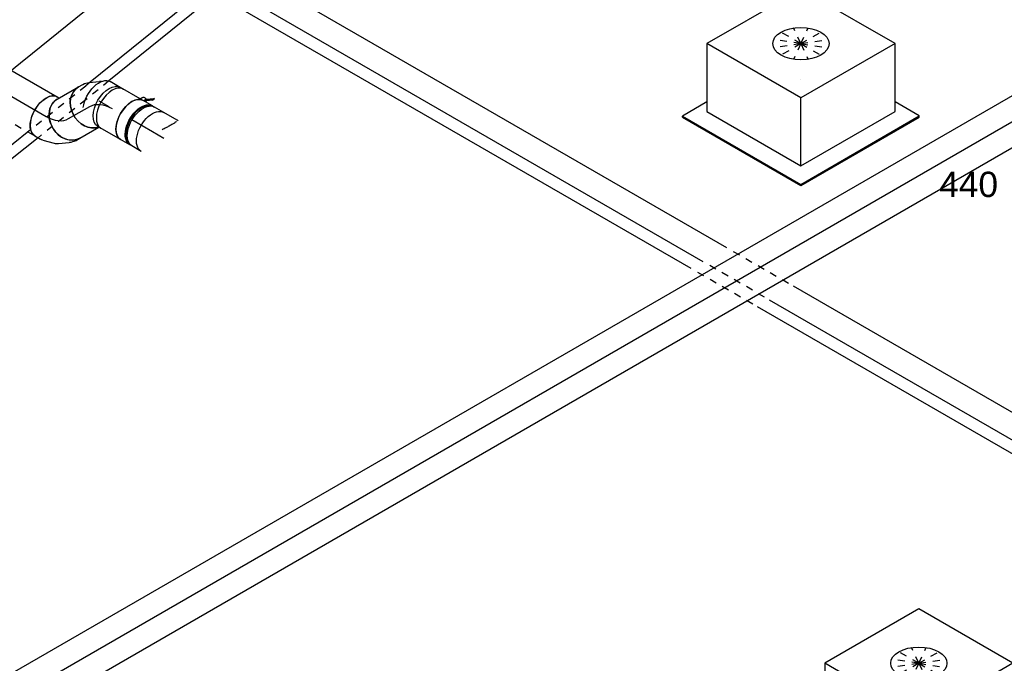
# Model space of a CAD drawing. Extents: x -257677 to 221252, y -185516 to 120782.
# Tile 36 of 171: x -82363 to -78864, y 131 to 2419. Entities that reach past the tile are written whole.
import ezdxf
from ezdxf.enums import TextEntityAlignment as Align
from ezdxf.lldxf.tags import DXFTag

# ---------------------------------------------------------------- set-up
doc = ezdxf.new("R2010")
doc.units = 0
doc.header["$LTSCALE"] = 50
doc.linetypes.add('STREEPJES', pattern=[0.1, 0.05, -0.05])
doc.layers.get('0').update_dxf_attribs({"linetype": 'CONTINUOUS'})
for name, color, linetype in [('EL6131--', 2, 'CONTINUOUS'), ('EM6131--', 1, 'CONTINUOUS'), ('WL570---_RETOUR', 112, 'CONTINUOUS'), ('WL570---_RETOUR_HL', 8, 'CONTINUOUS'), ('WL570---_RETOUR_RST', 2, 'CONTINUOUS'), ('WL570---_RETOUR_RST_HL', 1, 'CONTINUOUS'), ('WL570---_TOEVOER', 3, 'CONTINUOUS'), ('WL570---_TOEVOER_HL', 8, 'CONTINUOUS'), ('WL570---_TOEVOER_RST', 2, 'CONTINUOUS'), ('WL570---_TOEVOER_RST_HL', 1, 'CONTINUOUS'), ('WM570---_RETOUR_PR', 1, 'CONTINUOUS'), ('WM570---_RETOUR_RST_PR', 1, 'CONTINUOUS'), ('WM570---_TOEVOER_PR', 1, 'CONTINUOUS'), ('WM570---_TOEVOER_RST_PR', 1, 'CONTINUOUS')]:
    doc.layers.add(name, color=color, linetype=linetype)
doc.styles.add('BURO-018', font='ARIAL.TTF', dxfattribs={"height": 63})
tags = doc.linetypes.add('CENTER2', pattern=[28.575, 19.05, -3.175, 3.175, -3.175]).pattern_tags.tags
tags[10:11] = [DXFTag(74, 4), DXFTag(75, 0), DXFTag(340, '0'), DXFTag(46, 1.0), DXFTag(50, 0.0), DXFTag(44, 0.0), DXFTag(45, 0.0)]
tags[8:9] = [DXFTag(74, 4), DXFTag(75, 0), DXFTag(340, '0'), DXFTag(46, 1.0), DXFTag(50, 0.0), DXFTag(44, 0.0), DXFTag(45, 0.0)]
tags[6:7] = [DXFTag(74, 4), DXFTag(75, 0), DXFTag(340, '0'), DXFTag(46, 1.0), DXFTag(50, 0.0), DXFTag(44, 0.0), DXFTag(45, 0.0)]
tags[4:5] = [DXFTag(74, 4), DXFTag(75, 0), DXFTag(340, '0'), DXFTag(46, 1.0), DXFTag(50, 0.0), DXFTag(44, 0.0), DXFTag(45, 0.0)]

# ---------------------------------------------------------------- blocks, each defined once
blk = doc.blocks.new('*U1830')
at = {"color": 0, "ltscale": 10}
for p, q in [((-38.3, 80, 8941.3), (-20, 80, 8941.3)), ((2.1, 75.1, 8941.3), (36.6, 59.1, 8941.3)), ((84.7, 13.3, 8941.3), (96.3, -6.9, 8941.3)), ((-47.4, -79.2, 8941.3), (-45.6, -81.1, 8941.3)), ((-45.6, -81.1, 8941.3), (-42.2, -86.9, 8941.3))]:
    blk.add_line(p, q, dxfattribs=at)
at = {"color": 0, "ltscale": 10, "extrusion": (-4.80741e-17, 2.77556e-17, -1)}
for centre, major_axis, ratio, start_param, end_param in [((-38.3, 0, 8941.3), (0, -80), 0.816497, 0.140807, 3.141593), ((-26.1, 0, 8941.3), (17.4, 78.8), 0.803023, 6.107746, 6.458625), ((18.5, -32, 8941.3), (63.8, 48.9), 0.646887, 6.198226, 6.368145)]:
    blk.add_ellipse(centre, major_axis=major_axis, ratio=ratio, start_param=start_param, end_param=end_param, dxfattribs=at)
at = {"color": 0, "ltscale": 10}
for centre, major_axis, ratio, start_param, end_param in [((-2.6, -10.9, 8941.3), (-46.1, -66), 0.750739, 3.164675, 3.273893), ((27.1, -46.9, 8941.3), (-69.3, -40), 0.57735, 3.141593, 6.283185)]:
    blk.add_ellipse(centre, major_axis=major_axis, ratio=ratio, start_param=start_param, end_param=end_param, dxfattribs=at)
at = {"layer": 'WL570---_RETOUR_HL', "linetype": 'CENTER2', "extrusion": (-4.80741e-17, 2.77556e-17, -1)}
blk.add_ellipse((-38.3, -160.1, 8941.3), major_axis=(0, 160.1), ratio=0.57735, start_param=0, end_param=0.785398, dxfattribs=at)
at = {"layer": 'WM570---_RETOUR_PR', "color": 1, "style": 'BURO-018'}
blk.add_attdef('POSNR', text='', height=90, dxfattribs=at).set_placement((0, 0), align=Align.MIDDLE)
blk = doc.blocks.new('*U1831')
at = {"color": 0, "ltscale": 10}
for p, q in [((0, 80, 9118.2), (86.7, 80, 9118.2)), ((0, -80, 9118.2), (78.4, -80, 9118.2))]:
    blk.add_line(p, q, dxfattribs=at)
at = {"color": 0, "ltscale": 10, "extrusion": (-2.03185e-17, 3.9544e-18, -1)}
blk.add_ellipse((0, 0, 9118.2), major_axis=(0, -80), ratio=0.816497, start_param=0, end_param=3.141593, dxfattribs=at)
at = {"color": 0, "ltscale": 10}
blk.add_ellipse((86.7, 0, 9118.2), major_axis=(0, -80), ratio=0.816497, start_param=3.141593, end_param=6.142378, dxfattribs=at)
at = {"layer": 'WL570---_RETOUR_HL', "linetype": 'CENTER2'}
blk.add_line((0, 0, 9118.2), (86.7, 0, 9118.2), dxfattribs=at)
at = {"layer": 'WM570---_RETOUR_PR', "color": 1, "style": 'BURO-018'}
blk.add_attdef('POSNR', text='', height=90, dxfattribs=at).set_placement((0, 0), align=Align.MIDDLE)
blk = doc.blocks.new('*U1832')
at = {"color": 0, "ltscale": 10}
for p, q in [((-54.1, 80, 9172.3), (-47.5, 80, 9172.3)), ((-47.5, 80, 9172.3), (-46, 80.4, 9172.3)), ((79.3, -22.7, 9172.3), (88.4, -6.9, 9172.3)), ((-22.1, -78.8, 9172.3), (18.4, -68, 9172.3)), ((32.9, -61.2, 9172.3), (64, -39.3, 9172.3)), ((-54.1, -80, 9172.3), (-30.8, -80, 9172.3))]:
    blk.add_line(p, q, dxfattribs=at)
at = {"color": 0, "ltscale": 10, "extrusion": (0, 0, -1)}
for centre, major_axis, ratio, start_param, end_param in [((-54.1, 0, 9172.3), (0, -80), 0.57735, 0, 3.141593), ((13.1, 22.6, 9172.3), (59.5, -54.4), 0.803023, 6.107746, 6.458625), ((-36.9, 0, 9172.3), (10.5, -79.7), 0.646887, 6.198226, 6.368145)]:
    blk.add_ellipse(centre, major_axis=major_axis, ratio=ratio, start_param=start_param, end_param=end_param, dxfattribs=at)
at = {"color": 0, "ltscale": 10}
for centre, major_axis, ratio, start_param, end_param in [((19.1, 33.1, 9172.3), (69.3, -40), 0.816497, 3.141593, 6.283185), ((-8.1, 7.7, 9172.3), (-34.1, 73), 0.750739, 3.009293, 3.273893)]:
    blk.add_ellipse(centre, major_axis=major_axis, ratio=ratio, start_param=start_param, end_param=end_param, dxfattribs=at)
at = {"layer": 'WL570---_RETOUR_HL', "linetype": 'CENTER2'}
blk.add_ellipse((-119.5, 113.2, 9172.3), major_axis=(-138.6, 80), ratio=0.57735, start_param=2.356194, end_param=3.141593, dxfattribs=at)
at = {"layer": 'WM570---_RETOUR_PR', "color": 1, "style": 'BURO-018'}
blk.add_attdef('POSNR', text='', height=90, dxfattribs=at).set_placement((0, 0), align=Align.MIDDLE)
blk = doc.blocks.new('*U1833')
at = {"color": 0, "ltscale": 10}
blk.add_line((0, -80, 8912.3), (41.1, -80, 8912.3), dxfattribs=at)
at = {"color": 0, "ltscale": 10, "extrusion": (-1.38778e-17, -8.01234e-18, -1)}
blk.add_ellipse((41.1, 0, 8912.3), major_axis=(0, 80), ratio=0.57735, start_param=0.927636, end_param=3.141593, dxfattribs=at)
at = {"layer": 'WL570---_RETOUR_HL', "linetype": 'CENTER2'}
blk.add_line((0, 0, 8912.3), (41.1, 0, 8912.3), dxfattribs=at)
at = {"layer": 'WM570---_RETOUR_PR', "color": 1, "style": 'BURO-018'}
blk.add_attdef('POSNR', text='', height=90, dxfattribs=at).set_placement((0, 0), align=Align.MIDDLE)
blk = doc.blocks.new('*U1834')
at = {"color": 0, "ltscale": 10}
for p, q in [((0, 80, 9373.9), (230.9, 80, 9373.9)), ((202.9, -80, 9373.9), (230.9, -80, 9373.9))]:
    blk.add_line(p, q, dxfattribs=at)
at = {"color": 8, "linetype": 'STREEPJES', "ltscale": 10}
blk.add_line((0, -80, 9373.9), (202.9, -80, 9373.9), dxfattribs=at)
at = {"color": 0, "ltscale": 10, "extrusion": (-2.03185e-17, -1.17309e-17, -1)}
blk.add_ellipse((0, 0, 9373.9), major_axis=(0, -80), ratio=0.57735, start_param=0.396526, end_param=3.141593, dxfattribs=at)
at = {"color": 0, "ltscale": 10}
blk.add_ellipse((230.9, 0, 9373.9), major_axis=(0, -80), ratio=0.57735, start_param=3.141593, end_param=6.283185, dxfattribs=at)
at = {"color": 8, "linetype": 'STREEPJES', "ltscale": 10, "extrusion": (-2.03185e-17, -1.17309e-17, -1)}
blk.add_ellipse((0, 0, 9373.9), major_axis=(0, -80), ratio=0.57735, start_param=0, end_param=0.396526, dxfattribs=at)
at = {"layer": 'WL570---_RETOUR_HL', "linetype": 'CENTER2'}
blk.add_line((0, 0, 9373.9), (230.9, 0, 9373.9), dxfattribs=at)
at = {"layer": 'WM570---_RETOUR_PR', "color": 1, "style": 'BURO-018'}
blk.add_attdef('POSNR', text='', height=90, dxfattribs=at).set_placement((0, 0), align=Align.MIDDLE)
blk = doc.blocks.new('*U1836')
at = {"color": 2, "ltscale": 10}
for p, q in [((-70.5, 76, 8879.2), (-78.6, 76, 8879.2)), ((-46.7, 80, 8879.2), (46.3, 80, 8879.2)), ((-74.4, -96.7, 8879.2), (-78.8, -104.3, 8879.2)), ((-78.8, -104.3, 8879.2), (-76.8, -105.9, 8879.2)), ((-70.5, -76, 8879.2), (-78.6, -76, 8879.2)), ((-52.7, -89, 8879.2), (-76.8, -105.9, 8879.2)), ((-76.8, -105.9, 8879.2), (-72.4, -98.4, 8879.2)), ((-74.4, -96.7, 8879.2), (-50.6, -80, 8879.2)), ((-72.4, -98.4, 8879.2), (-74.4, -96.7, 8879.2)), ((-48.4, -81.5, 8879.2), (-72.4, -98.4, 8879.2)), ((-48.4, -81.5, 8879.2), (-52.7, -89, 8879.2)), ((-50.2, -80, 8879.2), (-48.4, -81.5, 8879.2)), ((-47.9, -81.1, 8879.2), (-48.4, -81.5, 8879.2)), ((-46.7, -80, 8879.2), (-35.2, -80, 8879.2)), ((-35.2, -80, 8879.2), (-40.7, -89.6, 8879.2)), ((-35.2, -80, 8879.2), (46.7, -80, 8879.2))]:
    blk.add_line(p, q, dxfattribs=at)
for centre, major_axis, start_param, end_param in [((-84.9, 0, 8879.2), (0, 76), 3.34014, 6.084638), ((-46.7, 0, 8879.2), (0, 80), 3.141593, 6.283185)]:
    blk.add_ellipse(centre, major_axis=major_axis, ratio=0.57735, start_param=start_param, end_param=end_param, dxfattribs=at)
at = {"color": 2, "ltscale": 10, "extrusion": (4.16334e-17, -7.21111e-17, -1)}
for centre, major_axis, start_param, end_param in [((46.7, 0, 8879.2), (0, 80), 0.019144, 3.141593), ((-49, -84.9, 8879.2), (8.26, -4.77), 2.413666, 3.141593), ((-49, -84.9, 8879.2), (8.26, -4.77), 0, 1.692399)]:
    blk.add_ellipse(centre, major_axis=major_axis, ratio=0.57735, start_param=start_param, end_param=end_param, dxfattribs=at)
at = {"layer": 'WL570---_RETOUR', "color": 1, "style": 'BURO-018'}
blk.add_attdef('I', text='', height=90, dxfattribs=at).set_placement((0, 0), align=Align.MIDDLE)
at = {"layer": 'WM570---_RETOUR_PR', "color": 1, "style": 'BURO-018'}
blk.add_attdef('POSNR', text='', height=90, dxfattribs=at).set_placement((0, 0), align=Align.MIDDLE)
blk = doc.blocks.new('*U1845')
at = {"color": 0, "ltscale": 10}
for p, q in [((-42.2, 80, 8816.3), (-4.1, 80, 8816.3)), ((4.1, 80, 8816.3), (42.2, 80, 8816.3)), ((-42.2, -80, 8816.3), (-4.1, -80, 8816.3)), ((4.1, -80, 8816.3), (42.2, -80, 8816.3))]:
    blk.add_line(p, q, dxfattribs=at)
at = {"color": 0, "ltscale": 10, "extrusion": (-1.38778e-17, -8.01234e-18, -1)}
for centre, major_axis, start_param, end_param in [((-42.2, 0, 8816.3), (0, 80), 0, 3.141593), ((-4.1, 0, 8816.3), (0, 80), 0, 3.141593), ((4.1, 0, 8816.3), (0, 80), 0, 3.230096), ((4.1, 0, 8816.3), (0, 80), 6.194681, 6.280044), ((4.1, 0, 8816.3), (0, 76), 0.198548, 2.943045), ((42.2, 0, 8816.3), (0, 80), 0, 3.141593)]:
    blk.add_ellipse(centre, major_axis=major_axis, ratio=0.57735, start_param=start_param, end_param=end_param, dxfattribs=at)
at = {"layer": 'WL570---_RETOUR_HL', "linetype": 'CENTER2'}
blk.add_line((-42.2, 0, 8816.3), (42.2, 0, 8816.3), dxfattribs=at)
at = {"layer": 'WM570---_RETOUR_PR', "color": 1, "style": 'BURO-018'}
blk.add_attdef('POSNR', text='', height=90, dxfattribs=at).set_placement((0, 0), align=Align.MIDDLE)
blk = doc.blocks.new('*U1846')
at = {"color": 0, "ltscale": 10}
for p, q in [((-12.4, -80, 8753.4), (-8.9, -80, 8753.4)), ((-8.9, -80, 8753.4), (46.8, -80, 8753.4))]:
    blk.add_line(p, q, dxfattribs=at)
at = {"color": 0, "ltscale": 10, "extrusion": (1.38778e-17, 8.01234e-18, -1)}
blk.add_ellipse((46.8, 0, 8753.4), major_axis=(0, 80), ratio=0.57735, start_param=0, end_param=3.141593, dxfattribs=at)
at = {"color": 0, "ltscale": 10}
blk.add_spline([(-8.9, -73.8, 8753.4), (-7.3, -70.5, 8753.4), (-5.3, -66.4, 8753.4), (-2.9, -61.8, 8753.4), (0, -56.6, 8753.4), (3.4, -50.8, 8753.4), (7.3, -44.6, 8753.4), (11.5, -37.9, 8753.4), (15.9, -30.9, 8753.4), (20.2, -23.5, 8753.4)], degree=3, dxfattribs=at)
at = {"layer": 'WL570---_RETOUR_HL', "linetype": 'CENTER2'}
blk.add_line((0, 0, 8753.4), (46.8, 0, 8753.4), dxfattribs=at)
at = {"layer": 'WM570---_RETOUR_PR', "color": 1, "style": 'BURO-018'}
blk.add_attdef('POSNR', text='', height=90, dxfattribs=at).set_placement((0, 0), align=Align.MIDDLE)
blk = doc.blocks.new('*U1879')
at = {"color": 0, "ltscale": 10}
for p, q in [((4.8, 80, 5333.7), (5157.2, 80, 5333.7)), ((4.8, -80, 5333.7), (5157.2, -80, 5333.7))]:
    blk.add_line(p, q, dxfattribs=at)
at = {"layer": 'WL570---_TOEVOER_HL', "linetype": 'CENTER2'}
blk.add_line((0, 0, 5333.7), (5157.2, 0, 5333.7), dxfattribs=at)
at = {"layer": 'WM570---_TOEVOER_PR', "color": 1, "style": 'BURO-018'}
blk.add_attdef('POSNR', text='', height=90, dxfattribs=at).set_placement((0, 0), align=Align.MIDDLE)
blk = doc.blocks.new('*U2146')
at = {"color": 0, "ltscale": 10}
for p, q in [((-225.4, 278.6, 9468), (-345.8, 70, 9468)), ((160.8, 278.6, 9468), (-225.4, 278.6, 9468)), ((-32.3, -55.9, 9468), (-225.4, 278.6, 9468)), ((354, -55.9, 9468), (160.8, 278.6, 9468)), ((-430.7, 95.5, 9468), (-428.7, 99, 9468)), ((-430.7, 95.5, 9468), (-187.8, -325.3, 9468)), ((-329, 99, 9468), (-428.7, 99, 9468)), ((-428.7, 99, 9468), (-185.8, -321.7, 9468)), ((-345.8, 70, 9468), (-152.7, -264.5, 9468)), ((-152.7, -264.5, 9468), (-32.3, -55.9, 9468)), ((354, -55.9, 9468), (-32.3, -55.9, 9468)), ((233.5, -264.5, 9468), (354, -55.9, 9468)), ((300.1, -321.7, 9468), (250.3, -235.5, 9468)), ((-152.7, -264.5, 9468), (233.5, -264.5, 9468)), ((-185.8, -321.7, 9468), (-187.8, -325.3, 9468)), ((-187.8, -325.3, 9468), (298, -325.3, 9468)), ((-185.8, -321.7, 9468), (300.1, -321.7, 9468)), ((298, -325.3, 9468), (300.1, -321.7, 9468))]:
    blk.add_line(p, q, dxfattribs=at)
at = {"color": 8, "linetype": 'STREEPJES', "ltscale": 10}
for q in [(23.5, 182.1, 9468), (-26.8, 146.7, 9468), (-11.9, 172.6, 9468), (69.8, 172.6, 9468), (114.6, 146.7, 9468), (-17.4, 111.4, 9468), (14, 76, 9468), (58.8, 50.1, 9468), (105.1, 40.7, 9468), (140.5, 50.1, 9468), (155.4, 76, 9468), (145.9, 111.4, 9468)]:
    blk.add_line((64.3, 111.4, 9468), q, dxfattribs=at)
at = {"color": 0, "ltscale": 10}
blk.add_ellipse((64.3, 111.4, 9468), major_axis=(86.6, -50), ratio=0.57735, dxfattribs=at)
at = {"layer": 'WL570---_RETOUR_RST_HL', "linetype": 'CENTER2'}
blk.add_circle((0, 0, 9468), 0.075, dxfattribs=at)
at = {"layer": 'WL570---_RETOUR_RST', "color": 1, "style": 'BURO-018'}
for tag in ['MC', 'Q']:
    blk.add_attdef(tag, text='', height=90, dxfattribs=at).set_placement((0, 0), align=Align.MIDDLE)
at = {"layer": 'WM570---_RETOUR_RST_PR', "color": 1, "style": 'BURO-018'}
blk.add_attdef('POSNR', text='', height=90, dxfattribs=at).set_placement((0, 0), align=Align.MIDDLE)
blk = doc.blocks.new('*U2154')
at = {"color": 0, "ltscale": 10}
for p, q in [((-225.4, 278.6, 6353.5), (-308.4, 134.8, 6353.5)), ((160.8, 278.6, 6353.5), (-225.4, 278.6, 6353.5)), ((-32.3, -55.9, 6353.5), (-225.4, 278.6, 6353.5)), ((354, -55.9, 6353.5), (160.8, 278.6, 6353.5)), ((-338.6, -64.1, 6353.5), (-187.8, -325.3, 6353.5)), ((-334.5, -64.1, 6353.5), (-185.8, -321.7, 6353.5)), ((-152.7, -264.5, 6353.5), (-32.3, -55.9, 6353.5)), ((354, -55.9, 6353.5), (-32.3, -55.9, 6353.5)), ((233.5, -264.5, 6353.5), (354, -55.9, 6353.5)), ((-262.4, -74.4, 6353.5), (-152.7, -264.5, 6353.5)), ((300.1, -321.7, 6353.5), (250.3, -235.5, 6353.5)), ((-152.7, -264.5, 6353.5), (233.5, -264.5, 6353.5)), ((-185.8, -321.7, 6353.5), (-187.8, -325.3, 6353.5)), ((-187.8, -325.3, 6353.5), (298, -325.3, 6353.5)), ((-185.8, -321.7, 6353.5), (300.1, -321.7, 6353.5)), ((298, -325.3, 6353.5), (300.1, -321.7, 6353.5))]:
    blk.add_line(p, q, dxfattribs=at)
at = {"color": 8, "linetype": 'STREEPJES', "ltscale": 10}
for q in [(23.5, 182.1, 6353.5), (-26.8, 146.7, 6353.5), (-11.9, 172.6, 6353.5), (69.8, 172.6, 6353.5), (114.6, 146.7, 6353.5), (-17.4, 111.4, 6353.5), (14, 76, 6353.5), (58.8, 50.1, 6353.5), (105.1, 40.7, 6353.5), (140.5, 50.1, 6353.5), (155.4, 76, 6353.5), (145.9, 111.4, 6353.5)]:
    blk.add_line((64.3, 111.4, 6353.5), q, dxfattribs=at)
at = {"color": 0, "ltscale": 10}
blk.add_ellipse((64.3, 111.4, 6353.5), major_axis=(86.6, -50), ratio=0.57735, dxfattribs=at)
at = {"layer": 'WL570---_TOEVOER_RST_HL', "linetype": 'CENTER2'}
blk.add_circle((0, 0, 6353.5), 0.075, dxfattribs=at)
at = {"layer": 'WL570---_TOEVOER_RST', "color": 1, "style": 'BURO-018'}
for tag in ['MC', 'Q']:
    blk.add_attdef(tag, text='', height=90, dxfattribs=at).set_placement((0, 0), align=Align.MIDDLE)
at = {"layer": 'WM570---_TOEVOER_RST_PR', "color": 1, "style": 'BURO-018'}
blk.add_attdef('POSNR', text='', height=90, dxfattribs=at).set_placement((0, 0), align=Align.MIDDLE)
blk = doc.blocks.new('*U2200')
at = {"color": 0, "linetype": 'STREEPJES', "ltscale": 10}
for p, q in [((-41.8, 123, 9514.3), (174.6, 123, 9514.3)), ((-72.3, 84.7, 9514.3), (185.4, 84.7, 9514.3)), ((99.5, -123, 9514.3), (264.8, -123, 9514.3))]:
    blk.add_line(p, q, dxfattribs=at)
at = {"color": 0, "ltscale": 10}
for p, q in [((174.6, 123, 9514.3), (2561.6, 123, 9514.3)), ((185.4, 84.7, 9514.3), (2531.1, 84.7, 9514.3)), ((41.8, -123, 9514.3), (99.5, -123, 9514.3)), ((264.8, -123, 9514.3), (2645.1, -123, 9514.3))]:
    blk.add_line(p, q, dxfattribs=at)
at = {"layer": 'EM6131--', "color": 1, "style": 'BURO-018'}
blk.add_attdef('POSNR', text='', height=90, dxfattribs=at).set_placement((0, 0), align=Align.MIDDLE)
blk = doc.blocks.new('*U2201')
at = {"color": 0, "ltscale": 10}
for p, q in [((-41.5, 123.4, 11188.5), (716.2, 123.4, 11188.5)), ((940.6, 123.4, 11188.5), (1106.9, 123.4, 11188.5)), ((1197.8, 123.4, 11188.5), (1732.5, 123.4, 11188.5)), ((-72.4, 85.3, 11188.5), (735.6, 85.3, 11188.5)), ((957.2, 85.3, 11188.5), (1787.2, 85.3, 11188.5)), ((41.5, -123.4, 11188.5), (841.8, -123.4, 11188.5)), ((1037.2, -123.4, 11188.5), (1921.3, -123.4, 11188.5))]:
    blk.add_line(p, q, dxfattribs=at)
at = {"color": 0, "linetype": 'STREEPJES', "ltscale": 10}
for p, q in [((716.2, 123.4, 11188.5), (940.6, 123.4, 11188.5)), ((1106.9, 123.4, 11188.5), (1197.8, 123.4, 11188.5)), ((1732.5, 123.4, 11188.5), (1838.3, 123.4, 11188.5)), ((735.6, 85.3, 11188.5), (957.2, 85.3, 11188.5)), ((1787.2, 85.3, 11188.5), (1807.4, 85.3, 11188.5)), ((841.8, -123.4, 11188.5), (1037.2, -123.4, 11188.5))]:
    blk.add_line(p, q, dxfattribs=at)
at = {"layer": 'EM6131--', "color": 1, "style": 'BURO-018'}
blk.add_attdef('POSNR', text='', height=90, dxfattribs=at).set_placement((0, 0), align=Align.MIDDLE)
blk = doc.blocks.new('*U2205')
at = {"color": 0, "ltscale": 10}
for p, q in [((242.2, 63.6, 6508.1), (2749.2, 63.6, 6508.1)), ((3021.6, 63.6, 6508.1), (4968.3, 63.6, 6508.1)), ((217.7, 21.2, 6508.1), (2724.8, 21.2, 6508.1)), ((2997.1, 21.2, 6508.1), (4992.8, 21.2, 6508.1)), ((168.7, -63.6, 6508.1), (2675.8, -63.6, 6508.1)), ((2948.2, -63.6, 6508.1), (4943.8, -63.6, 6508.1))]:
    blk.add_line(p, q, dxfattribs=at)
at = {"color": 0, "linetype": 'STREEPJES', "ltscale": 10}
for p, q in [((2769.2, 63.6, 6508.1), (3001.6, 63.6, 6508.1)), ((2744.8, 21.2, 6508.1), (2977.1, 21.2, 6508.1)), ((2695.8, -63.6, 6508.1), (2928.2, -63.6, 6508.1))]:
    blk.add_line(p, q, dxfattribs=at)
at = {"layer": 'EM6131--', "color": 1, "style": 'BURO-018'}
blk.add_attdef('POSNR', text='', height=90, dxfattribs=at).set_placement((0, 0), align=Align.MIDDLE)

msp = doc.modelspace()

# ---------------------------------------------------------------- block references
at = {"layer": 'EL6131--'}
for name, p, rotation in [('*U2201', (-80777.63481, 3387.78015, -11188.47473), 219.0308948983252), ('*U2205', (-77328.20918, 78.26942, -6508.11976), 150), ('*U2200', (-82237.88285, 2203.99032, -9514.34309), 218.5010872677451)]:
    msp.add_blockref(name, p, dxfattribs=dict(at, rotation=rotation))
at = {"layer": 'WL570---_RETOUR'}
for name, p, rotation in [('*U1834', (-82469.37341, 2190.38255, -9373.85524), 329.9999999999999), ('*U1830', (-82081.08107, 2129.50118, -8941.34582), 29.99999999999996), ('*U1833', (-82045.48584, 2108.95026, -8912.28243), 150), ('*U1836', (-82005.00398, 2085.57804, -8879.22913), 150), ('*U1831', (-82189.35243, 2066.99068, -9118.1522), 29.99999999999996), ('*U1832', (-82222.50243, 2047.85152, -9172.28593), 329.9999999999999), ('*U1845', (-81927.96469, 2041.09939, -8816.32682), 150), ('*U1846', (-81850.89005, 1996.60033, -8753.39564), 150)]:
    msp.add_blockref(name, p, dxfattribs=dict(at, rotation=rotation))
at = {"layer": 'WL570---_RETOUR_RST'}
ref = msp.add_blockref('*U2146', (-79586.93154, 2204.90888, -9468.01073), dxfattribs=dict(at, rotation=29.99999999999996))
ref.add_attrib('Q', '440', dxfattribs={"color": 1, "height": 90, "style": 'BURO-018'}).set_placement((-78991.203, 1833.40293), align=Align.MIDDLE)
ref.add_attrib('MC', 'Y', dxfattribs={"color": 1, "height": 90, "style": 'BURO-018'}).set_placement((-78991.203, 2576.41482), align=Align.MIDDLE)
at = {"layer": 'WL570---_TOEVOER', "rotation": 30.00000000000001}
msp.add_blockref('*U1879', (-83244.62068, -488.87191, -5333.66988), dxfattribs=at)
at = {"layer": 'WL570---_TOEVOER_RST'}
ref = msp.add_blockref('*U2154', (-79167.94097, 2.61108, -6353.49131), dxfattribs=dict(at, rotation=29.99999999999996))
ref.add_attrib('Q', '180', dxfattribs={"color": 1, "height": 90, "style": 'BURO-018'}).set_placement((-78403.41347, 72.50529), align=Align.MIDDLE)
ref.add_attrib('MC', 'J', dxfattribs={"color": 1, "height": 90, "style": 'BURO-018'}).set_placement((-78725.14706, 629.7642), align=Align.MIDDLE)

doc.saveas('drawing.dxf')
